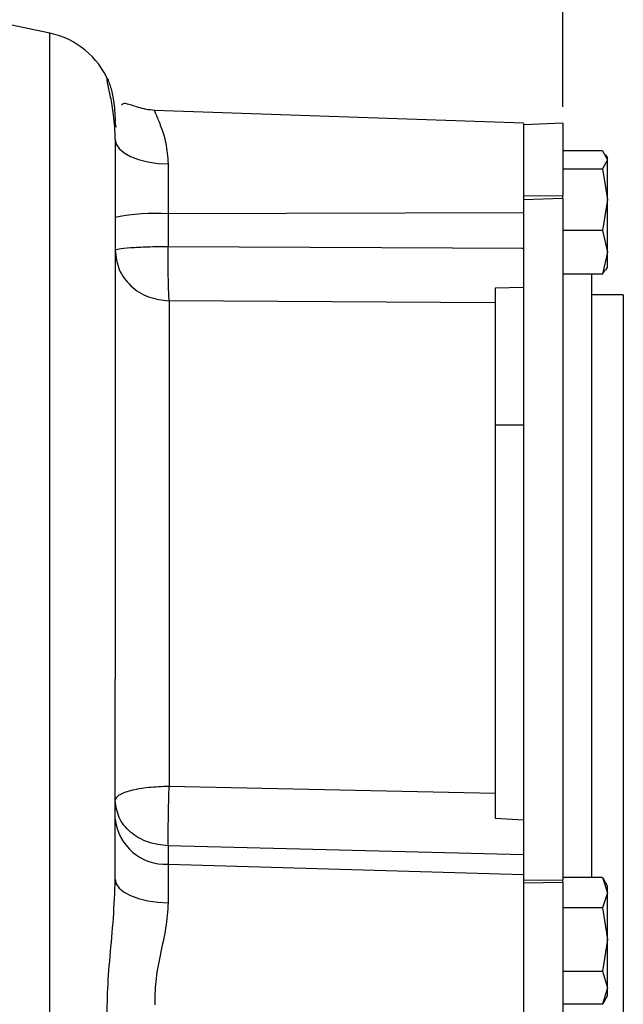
# Model space of a CAD drawing. Header units: inches. Extents: x 0.4 to 16.6, y 0.2 to 10.8.
# Tile 13 of 16: x 12.5 to 14.4, y 5.5 to 8.5. Entities that reach past the tile are written whole.
import ezdxf

# ---------------------------------------------------------------- set-up
doc = ezdxf.new("R2010")
doc.units = ezdxf.units.IN
doc.header["$MEASUREMENT"] = 0
doc.layers.add('SLD-0', color=7, linetype='Continuous', lineweight=25)
doc.styles.add('SLDTEXTSTYLE0', font='TXT', dxfattribs={"width": 0.75})
doc.dimstyles.new('SLDDIMSTYLE0', dxfattribs={"dimtxt": 0.145833, "dimasz": 0.13, "dimexe": 0, "dimexo": 0.0625, "dimgap": 0.036458, "dimtad": 0, "dimtih": 1, "dimtoh": 1, "dimdec": 1, "dimlfac": 1.5, "dimrnd": 1e-09, "dimzin": 12, "dimdsep": 46, "dimtxsty": 'SLDTEXTSTYLE0', "dimsah": 1, "dimcen": 0.09, "dimadec": 0, "dimazin": 3, "dimtfac": 1, "dimtdec": 1, "dimtofl": 0, "dimtmove": 0, "dimatfit": 3, "dimfxl": 0, "dimfrac": 2, "dimtolj": 1, "dimtzin": 12, "dimarcsym": 0})

# ---------------------------------------------------------------- blocks, each defined once
blk = doc.blocks.new('_D_1')
at = {"layer": 'SLD-0', "color": 7}
for p, q in [((12.4628, 8.8836), (12.4628, 9.1474)), ((14.1885, 8.2122), (14.1885, 9.1474)), ((12.4628, 9.0224), (13.0714, 9.0224)), ((13.2434, 9.0224), (13.199, 9.0224)), ((13.199, 9.0224), (13.199, 8.7907)), ((13.4589, 9.0224), (13.5032, 9.0224)), ((13.5032, 9.0224), (13.5032, 8.7907)), ((14.1885, 9.0224), (13.6309, 9.0224)), ((13.199, 8.7907), (13.2434, 8.7907)), ((13.5032, 8.7907), (13.4589, 8.7907))]:
    blk.add_line(p, q, dxfattribs=at)
for points in [[(12.4628, 9.0224), (12.5928, 9.0024), (12.5928, 9.0424)], [(14.1885, 9.0224), (14.0585, 9.0424), (14.0585, 9.0024)]]:
    blk.add_solid(points, dxfattribs=at)
at = {"layer": 'SLD-0', "color": 7, "char_height": 0.14583, "attachment_point": 1, "style": 'SLDTEXTSTYLE0'}
for s, insert in [('2.6', (13.2165, 9.24)), ('66', (13.2434, 8.9787))]:
    blk.add_mtext(s, dxfattribs=dict(at, insert=insert))
blk = doc.blocks.new('_D_3')
at = {"layer": 'SLD-0'}
for p, q in [((12.4628, 8.8836), (12.4628, 9.6031)), ((16.1558, 7.0443), (16.1558, 9.6031)), ((12.4628, 9.4781), (14.6817, 9.4781)), ((14.8537, 9.4781), (14.8093, 9.4781)), ((14.8093, 9.4781), (14.8093, 9.2464)), ((15.177, 9.4781), (15.2213, 9.4781)), ((15.2213, 9.4781), (15.2213, 9.2464)), ((16.1558, 9.4781), (15.349, 9.4781)), ((14.8093, 9.2464), (14.8537, 9.2464)), ((15.2213, 9.2464), (15.177, 9.2464))]:
    blk.add_line(p, q, dxfattribs=at)
for points in [[(12.4628, 9.4781), (12.5928, 9.4581), (12.5928, 9.4981)], [(16.1558, 9.4781), (16.0258, 9.4981), (16.0258, 9.4581)]]:
    blk.add_solid(points, dxfattribs=at)
at = {"layer": 'SLD-0', "char_height": 0.14583, "attachment_point": 1, "style": 'SLDTEXTSTYLE0'}
for s, insert in [('5.5', (14.8807, 9.6956)), ('141', (14.8537, 9.4344))]:
    blk.add_mtext(s, dxfattribs=dict(at, insert=insert))

msp = doc.modelspace()

# ---------------------------------------------------------------- linework, layer by layer
at = {"color": 7, "linetype": 'Continuous', "lineweight": 25}
for p, q in [((12.6314, 8.4357), (12.4628, 8.4715)), ((14.0692, 8.1624), (12.949, 8.2015)), ((14.1885, 8.1622), (14.0692, 8.158)), ((14.1885, 8.1622), (14.1885, 7.9431)), ((14.0692, 8.158), (14.0692, 7.9423)), ((14.3089, 8.0784), (14.1885, 8.0784)), ((14.3089, 8.0784), (14.3238, 8.0513)), ((12.9903, 8.0389), (12.9903, 7.8876)), ((14.3238, 8.0513), (14.3089, 8.0242)), ((14.3238, 8.058), (14.3189, 8.0666)), ((14.3238, 8.0513), (14.3238, 8.058)), ((14.3238, 7.9307), (14.3238, 8.0513)), ((14.1885, 8.0242), (14.3089, 8.0242)), ((14.3089, 8.0242), (14.3238, 7.9307)), ((14.0692, 7.9423), (14.1885, 7.9431)), ((14.0692, 7.9423), (14.0692, 7.9302)), ((14.1885, 7.9336), (14.0692, 7.9302)), ((14.0692, 7.9302), (14.0692, 5.865)), ((14.1885, 7.9336), (14.1885, 7.9431)), ((14.1885, 7.9336), (14.1885, 5.8657)), ((14.3238, 7.9307), (14.3089, 7.8371)), ((14.3238, 7.7707), (14.3238, 7.9307)), ((14.0692, 7.8903), (12.9903, 7.8876)), ((12.9903, 7.8876), (12.9903, 7.7885)), ((14.3089, 7.8371), (14.1885, 7.8371)), ((14.3089, 7.8371), (14.3238, 7.7707)), ((12.9903, 7.7885), (14.0692, 7.7838)), ((14.064, 7.7834), (14.0692, 7.7834)), ((14.3238, 7.7707), (14.3089, 7.7043)), ((14.3238, 7.7247), (14.3238, 7.7707)), ((14.3089, 7.7043), (14.3163, 7.7177)), ((14.3189, 7.7161), (14.3238, 7.7247)), ((14.3089, 7.7043), (14.1885, 7.7043)), ((14.2752, 7.7043), (14.2752, 5.8732)), ((14.0692, 7.6636), (13.9825, 7.6621)), ((12.9932, 7.6234), (12.9932, 6.1506)), ((13.9825, 7.6177), (12.9932, 7.6234)), ((14.3718, 7.6415), (14.2752, 7.6415)), ((14.3718, 7.6415), (14.3718, 5.3082)), ((13.9825, 7.6177), (13.9825, 6.1292)), ((14.0692, 7.2465), (13.9825, 7.2465)), ((12.9932, 6.1506), (13.9825, 6.1292)), ((14.0692, 6.0474), (13.9825, 6.0521)), ((12.9903, 5.9692), (12.9903, 5.9136)), ((14.0692, 5.9421), (12.9903, 5.9692)), ((12.9903, 5.9136), (12.9903, 5.7967)), ((12.9903, 5.9136), (14.0692, 5.8824)), ((14.0692, 5.865), (14.1885, 5.8657)), ((14.0692, 5.865), (14.0692, 5.8557)), ((14.1885, 5.8585), (14.0692, 5.8557)), ((14.3089, 5.8732), (14.1885, 5.8732)), ((14.1885, 5.8585), (14.1885, 5.8657)), ((14.1885, 5.8585), (14.1885, 5.4099)), ((14.3089, 5.8732), (14.3238, 5.8272)), ((14.3238, 5.8474), (14.3103, 5.8709)), ((14.0692, 5.8557), (14.0692, 5.4141)), ((14.3238, 5.8272), (14.3238, 5.8474)), ((14.3238, 5.8272), (14.3089, 5.7812)), ((14.3238, 5.685), (14.3238, 5.8272)), ((14.3089, 5.7812), (14.1885, 5.7812)), ((14.3089, 5.7812), (14.3238, 5.685)), ((14.3238, 5.685), (14.3089, 5.5888)), ((14.3238, 5.5386), (14.3238, 5.685)), ((14.1885, 5.5888), (14.3089, 5.5888)), ((14.3089, 5.5888), (14.3238, 5.5386)), ((14.3238, 5.5386), (14.3089, 5.4884)), ((14.3238, 5.5141), (14.3238, 5.5386)), ((14.3103, 5.4907), (14.3238, 5.5141)), ((14.3089, 5.4884), (14.1885, 5.4884)), ((14.3089, 5.4884), (14.3098, 5.491))]:
    msp.add_line(p, q, dxfattribs=at)
at = {"color": 8, "linetype": 'Continuous', "lineweight": 25}
msp.add_line((12.6314, 5.224), (12.6314, 8.4357), dxfattribs=at)
at = {"color": 7, "linetype": 'Continuous', "lineweight": 25, "flags": 128}
for points in [[(12.8325, 8.1505), (12.8325, 8.1505), (12.8294, 8.1686)], [(12.8294, 8.1135), (12.8325, 8.0993), (12.8416, 8.0855), (12.8563, 8.0728), (12.8762, 8.0616), (12.9005, 8.0523), (12.9283, 8.0453), (12.9586, 8.0407), (12.9903, 8.0389)], [(12.8294, 5.8681), (12.8325, 5.8544), (12.8416, 5.8413), (12.8563, 5.8292), (12.8762, 5.8184), (12.9005, 5.8095), (12.9283, 5.8028), (12.9586, 5.7985), (12.9903, 5.7967)]]:
    msp.add_lwpolyline(points, dxfattribs=at)
at = {"color": 7, "linetype": 'Continuous', "lineweight": 25}
for centre, radius, start, end in [((12.5794, 8.1911), 0.25, 23.098, 78), ((12.9512, 7.3094), 0.5796, 86.1341, 102.1291), ((12.982, 6.0667), 0.1533, 185.6084, 273.0998)]:
    msp.add_arc(centre, radius, start, end, dxfattribs=at)
at = {"color": 8, "linetype": 'Continuous', "lineweight": 25}
for points, knots in [([(12.8294, 8.1135), (12.8291, 8.1265), (12.8285, 8.1532), (12.8235, 8.1987), (12.8152, 8.2448), (12.8068, 8.2813), (12.8039, 8.2971), (12.8055, 8.2994), (12.8086, 8.2904), (12.8091, 8.2891)], [0, 0, 0, 0, 0.094175, 0.19371, 0.386916, 0.580796, 0.773102, 0.96549, 1, 1, 1, 1]), ([(12.9507, 8.1995), (12.9501, 8.2001), (12.9473, 8.203), (12.9538, 8.1877), (12.9676, 8.1547), (12.9851, 8.1049), (12.9885, 8.0609), (12.9903, 8.0389)], [0, 0, 0, 0, 0.065314, 0.298085, 0.531839, 0.765654, 1, 1, 1, 1])]:
    msp.add_open_spline(points, degree=3, knots=knots, dxfattribs=at)
at = {"color": 7, "linetype": 'Continuous', "lineweight": 25}
for points, knots in [([(12.8091, 8.2891), (12.8111, 8.2843), (12.8143, 8.2766), (12.8202, 8.2537), (12.8265, 8.2236), (12.8283, 8.1906), (12.8294, 8.1686)], [0, 0, 0, 0, 0.292208, 0.47087, 0.646649, 1, 1, 1, 1]), ([(12.9496, 8.2015), (12.9406, 8.2023), (12.9219, 8.2039), (12.8974, 8.2109), (12.8771, 8.2181), (12.8615, 8.2224), (12.8527, 8.2225), (12.8497, 8.2184), (12.8489, 8.2174)], [0, 0, 0, 0, 0.130777, 0.273489, 0.442294, 0.65055, 0.908124, 1, 1, 1, 1]), ([(14.0692, 8.1613), (14.0692, 8.1616), (14.0692, 8.1628), (14.0692, 8.1546), (14.0692, 8.1373), (14.0692, 8.1104), (14.0692, 8.076), (14.0692, 8.0351), (14.0692, 7.9892), (14.0692, 7.9565), (14.0692, 7.9396), (14.0692, 7.9394)], [0, 0, 0, 0, 0.048217, 0.183908, 0.319598, 0.455289, 0.59098, 0.726671, 0.862362, 0.998052, 1, 1, 1, 1]), ([(12.8294, 8.1135), (12.8294, 8.0947), (12.8294, 8.0567), (12.8294, 7.9781), (12.8294, 7.8825), (12.8294, 7.7689), (12.8294, 7.6387), (12.8294, 7.4942), (12.8294, 7.3375), (12.8294, 7.1714), (12.8294, 6.9993), (12.8294, 6.8244), (12.8294, 6.6494), (12.8294, 6.5326), (12.8294, 6.4748)], [0, 0, 0, 0, 0.079627, 0.160847, 0.243555, 0.328444, 0.413968, 0.5, 0.586026, 0.67155, 0.756445, 0.839148, 0.92037, 1, 1, 1, 1]), ([(12.9932, 7.6234), (12.9927, 7.6315), (12.9917, 7.6479), (12.9906, 7.6894), (12.9901, 7.738), (12.9902, 7.7723), (12.9903, 7.7885)], [0, 0, 0, 0, 0.247078, 0.505005, 0.764785, 1, 1, 1, 1]), ([(13.9825, 7.6621), (13.9825, 7.649), (13.9825, 7.631), (13.9825, 7.6206), (13.9825, 7.6177)], [0, 0, 0, 0, 0.721231, 1, 1, 1, 1]), ([(12.8294, 5.8681), (12.8294, 5.9334), (12.8294, 6.064), (12.8294, 6.2682), (12.8294, 6.406), (12.8294, 6.4748)], [0, 0, 0, 0, 0.333237, 0.666773, 1, 1, 1, 1]), ([(12.9903, 5.9692), (12.9902, 5.9798), (12.9901, 6.0016), (12.9907, 6.0482), (12.9917, 6.0999), (12.9927, 6.134), (12.9932, 6.1506)], [0, 0, 0, 0, 0.243896, 0.5, 0.756104, 1, 1, 1, 1]), ([(13.9825, 6.1292), (13.9825, 6.1107), (13.9825, 6.085), (13.9825, 6.0593), (13.9825, 6.0521)], [0, 0, 0, 0, 0.721232, 1, 1, 1, 1]), ([(12.8052, 5.4229), (12.8051, 5.4554), (12.8049, 5.5208), (12.8133, 5.6326), (12.8251, 5.75), (12.828, 5.8287), (12.8294, 5.8681)], [0, 0, 0, 0, 0.249131, 0.500239, 0.750298, 1, 1, 1, 1]), ([(14.0692, 5.8824), (14.0692, 5.8723), (14.0692, 5.8521), (14.0692, 5.8127), (14.0692, 5.7684), (14.0692, 5.7203), (14.0692, 5.6703), (14.0692, 5.6204), (14.0692, 5.5724), (14.0692, 5.5283), (14.0692, 5.4896), (14.0692, 5.4579), (14.0692, 5.4346), (14.0692, 5.4197), (14.0692, 5.418), (14.0692, 5.4171)], [0, 0, 0, 0, 0.0770544, 0.1541088, 0.2311632, 0.3082176, 0.385272, 0.4623264, 0.5393808, 0.6164352, 0.6934896, 0.770544, 0.8475984, 0.9246528, 1, 1, 1, 1]), ([(12.9903, 5.7967), (12.9883, 5.7714), (12.9843, 5.7195), (12.9652, 5.6373), (12.9498, 5.5556), (12.9498, 5.5095), (12.9498, 5.4865)], [0, 0, 0, 0, 0.243023, 0.500004, 0.750066, 1, 1, 1, 1])]:
    msp.add_open_spline(points, degree=3, knots=knots, dxfattribs=at)
for points in [[(12.8294, 7.7769), (12.8318, 7.7784), (12.8366, 7.7814), (12.8735, 7.7852), (12.9265, 7.7879), (12.969, 7.7883), (12.9903, 7.7885)], [(12.8294, 7.7769), (12.8319, 7.757), (12.8368, 7.7172), (12.8745, 7.6668), (12.9285, 7.6312), (12.9716, 7.626), (12.9932, 7.6234)], [(12.8294, 6.1073), (12.8319, 6.1129), (12.8368, 6.1241), (12.8745, 6.1383), (12.9285, 6.1484), (12.9716, 6.1499), (12.9932, 6.1506)], [(12.9903, 5.9692), (12.969, 5.9718), (12.9265, 5.977), (12.8735, 6.0091), (12.8366, 6.0542), (12.8318, 6.0896), (12.8294, 6.1073)]]:
    msp.add_open_spline(points, degree=3, dxfattribs=at)

# ---------------------------------------------------------------- dimensions: what is measured, and where the dimension line sits
at = {"layer": 'SLD-0'}
dim = msp.add_linear_dim(base=(12.4628, 9.4781), p1=(16.1558, 6.9943), p2=(12.4628, 8.8336), dimstyle='SLDDIMSTYLE0', dxfattribs=at)
dim.commit()
dim.dimension.update_dxf_attribs({"geometry": '_D_3', "text_midpoint": (15.0153, 9.4781), "dimtype": 160})
at = {"layer": 'SLD-0', "color": 7}
dim = msp.add_linear_dim(base=(12.4628, 9.0224), p1=(14.1885, 8.1622), p2=(12.4628, 8.8336), dimstyle='SLDDIMSTYLE0', dxfattribs=at)
dim.commit()
dim.dimension.update_dxf_attribs({"geometry": '_D_1', "text_midpoint": (13.3511, 9.0224), "dimtype": 160})

doc.saveas('drawing.dxf')
